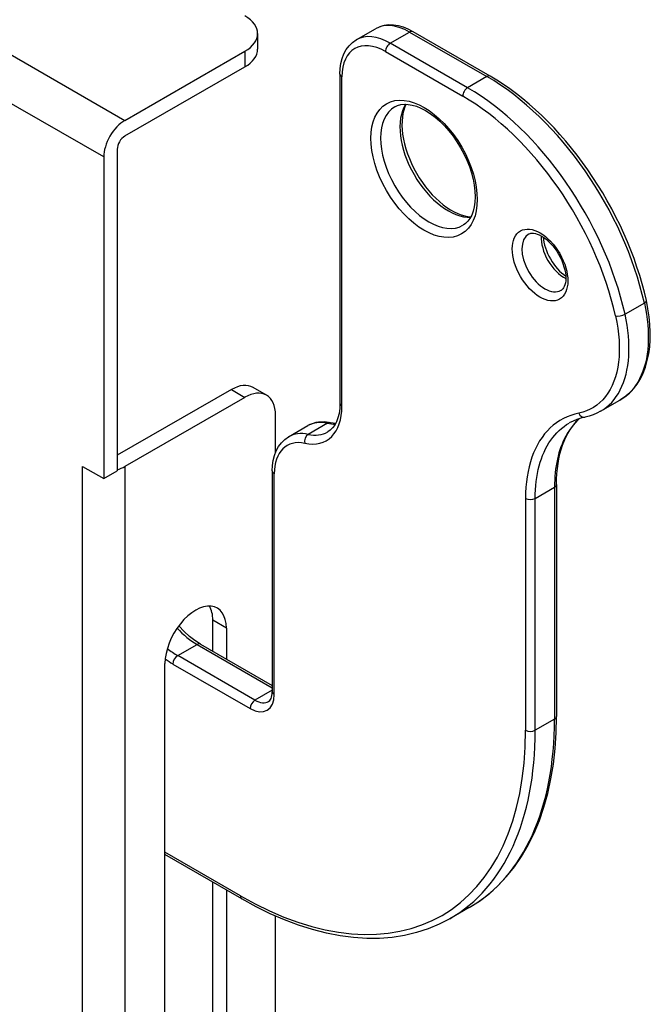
# Model space of a CAD drawing. Header units: inches. Extents: x 91.4 to 103.8, y 25.5 to 57.7.
# Tile 7 of 8: x 101.9 to 103.8, y 48.7 to 51.6. Entities that reach past the tile are written whole.
import ezdxf

# ---------------------------------------------------------------- set-up
doc = ezdxf.new("R2010")
doc.units = ezdxf.units.IN
doc.header["$MEASUREMENT"] = 0
doc.layers.add('Visible Edges(ANSI)', color=7, linetype='Continuous', lineweight=25)
doc.layers.add('Visible Tangent Edges(ANSI)', color=7, linetype='Continuous', lineweight=25)

msp = doc.modelspace()

# ---------------------------------------------------------------- linework, layer by layer
at = {"layer": 'Visible Edges(ANSI)'}
for p, q in [((102.9078, 51.4947), (102.9635, 51.5267)), ((103.2943, 51.3898), (103.0716, 51.5181)), ((102.6237, 51.5127), (102.6237, 51.4678)), ((102.2413, 51.2627), (102.5871, 51.4618)), ((102.2413, 51.2178), (102.5871, 51.4169)), ((102.8611, 51.3962), (102.8611, 50.448)), ((102.2194, 51.1798), (102.2194, 50.2536)), ((102.1805, 51.1574), (102.1805, 50.2312)), ((102.5482, 50.4876), (102.2194, 50.2983)), ((102.6495, 50.4714), (102.6106, 50.4938)), ((102.5871, 50.4652), (102.2413, 50.2661)), ((103.612, 50.4251), (103.6677, 50.4572)), ((102.6755, 50.3064), (102.6755, 50.414)), ((102.713, 50.3516), (102.7686, 50.3837)), ((102.1197, 50.2662), (102.1196, 50.2662)), ((102.1196, 50.2662), (102.1196, 50.2662)), ((102.1196, 50.2662), (102.1805, 50.2312)), ((102.1197, 50.2661), (102.1196, 50.2662)), ((102.1805, 50.2312), (102.2194, 50.2536)), ((102.6662, 50.2532), (102.6662, 49.6175)), ((103.4851, 50.2144), (103.4851, 49.5465)), ((102.4949, 49.7339), (102.4949, 49.8233)), ((102.5338, 49.8009), (102.5338, 49.7115)), ((102.4591, 49.7545), (102.6662, 49.6352)), ((102.357, 47.6791), (102.357, 49.6991)), ((102.5787, 49.0208), (102.357, 49.1485)), ((102.4949, 46.759), (102.4949, 49.0691)), ((102.5338, 49.0467), (102.5338, 46.7367)), ((103.2336, 48.9959), (103.1779, 48.9639)), ((102.6755, 28.6799), (102.6755, 48.9716))]:
    msp.add_line(p, q, dxfattribs=at)
at = {"layer": 'Visible Edges(ANSI)', "flags": 128}
for points in [[(103.0716, 51.5181), (103.0578, 51.5252), (103.0438, 51.5309), (103.0298, 51.5349), (103.0158, 51.5372), (103.002, 51.5376), (102.9886, 51.536), (102.9756, 51.5324), (102.9635, 51.5267)], [(102.8611, 51.3962), (102.8618, 51.4119), (102.8639, 51.4269), (102.8674, 51.4411), (102.8725, 51.4544), (102.879, 51.4666), (102.8872, 51.4776), (102.8968, 51.487), (102.9078, 51.4947)], [(103.7439, 50.7438), (103.7382, 50.7678), (103.7318, 50.792), (103.7247, 50.8161), (103.7169, 50.8404), (103.7084, 50.8646), (103.6992, 50.8888), (103.6895, 50.9129), (103.679, 50.9369), (103.668, 50.9607), (103.6564, 50.9844), (103.6442, 51.0078), (103.6314, 51.031), (103.6182, 51.0539), (103.6043, 51.0765), (103.59, 51.0987), (103.5752, 51.1205), (103.56, 51.1418), (103.5444, 51.1627), (103.5283, 51.1831), (103.5118, 51.203), (103.495, 51.2223), (103.4779, 51.2411), (103.4605, 51.2592), (103.4428, 51.2766), (103.4248, 51.2934), (103.4066, 51.3095), (103.3882, 51.3248), (103.3697, 51.3394), (103.351, 51.3532), (103.3322, 51.3662), (103.3133, 51.3784), (103.2943, 51.3898)], [(103.0192, 51.3018), (103.0274, 51.3056), (103.0364, 51.3082), (103.0463, 51.3093), (103.0572, 51.3089), (103.0689, 51.307), (103.0814, 51.3033), (103.0944, 51.298), (103.1079, 51.291), (103.1215, 51.2824), (103.1352, 51.2721), (103.1488, 51.2603), (103.162, 51.2472), (103.1748, 51.2328), (103.1869, 51.2174), (103.1983, 51.201), (103.2088, 51.1839), (103.2184, 51.1662), (103.2268, 51.1481), (103.2341, 51.1298), (103.2401, 51.1115), (103.2448, 51.0935), (103.2482, 51.0759), (103.2502, 51.0589), (103.2509, 51.0427), (103.2502, 51.0276), (103.2482, 51.0136), (103.2451, 51.001), (103.2409, 50.9899), (103.2357, 50.9803), (103.2297, 50.9723), (103.2231, 50.9658), (103.2157, 50.9606)], [(103.052, 51.3093), (103.0483, 51.3013), (103.0451, 51.2924), (103.0427, 51.2826), (103.0409, 51.2719), (103.0399, 51.2605), (103.0397, 51.2485), (103.0403, 51.2358), (103.0417, 51.2226), (103.044, 51.2091), (103.0471, 51.1952), (103.051, 51.1811), (103.0557, 51.1668), (103.0611, 51.1526), (103.0673, 51.1384), (103.0742, 51.1244), (103.0817, 51.1106), (103.0898, 51.0972), (103.0985, 51.0843), (103.1076, 51.0718), (103.1172, 51.0599), (103.1272, 51.0487), (103.1374, 51.0383), (103.1479, 51.0287), (103.1585, 51.0199), (103.1692, 51.012), (103.1798, 51.0052), (103.1904, 50.9993), (103.2007, 50.9944), (103.2108, 50.9906), (103.2205, 50.9878), (103.2298, 50.986), (103.2386, 50.9853)], [(103.4048, 50.9354), (103.4109, 50.9376), (103.4147, 50.938), (103.4191, 50.9379), (103.4241, 50.937), (103.4296, 50.9355), (103.4355, 50.933), (103.4418, 50.9298), (103.4483, 50.9256), (103.4549, 50.9207), (103.4615, 50.915), (103.468, 50.9085), (103.4743, 50.9014), (103.4803, 50.8938), (103.4859, 50.8857), (103.4911, 50.8772), (103.4959, 50.8684), (103.5001, 50.8594), (103.5037, 50.8504), (103.5066, 50.8414), (103.5089, 50.8326), (103.5106, 50.824), (103.5115, 50.8158), (103.5118, 50.8081), (103.5115, 50.801), (103.5106, 50.7947), (103.5092, 50.7891), (103.5075, 50.7844), (103.5054, 50.7805), (103.5031, 50.7775), (103.4982, 50.7733)], [(103.447, 50.9265), (103.4477, 50.9192), (103.449, 50.9116), (103.4508, 50.9038), (103.4532, 50.8958), (103.456, 50.8876), (103.4594, 50.8795), (103.4633, 50.8715), (103.4675, 50.8636), (103.4722, 50.8559), (103.4772, 50.8486), (103.4826, 50.8416), (103.4881, 50.835), (103.4939, 50.829), (103.4998, 50.8235), (103.5057, 50.8185), (103.5116, 50.8143)], [(103.6677, 50.4572), (103.6819, 50.4665), (103.6949, 50.4773), (103.7067, 50.4897), (103.7172, 50.5035), (103.7266, 50.5186), (103.7346, 50.535), (103.7413, 50.5524), (103.7467, 50.5709), (103.7508, 50.5902), (103.7536, 50.6103), (103.7551, 50.6312), (103.7553, 50.6527), (103.7543, 50.6748), (103.7521, 50.6975), (103.7486, 50.7205), (103.7439, 50.7438)], [(102.8611, 50.448), (102.8605, 50.4328), (102.8585, 50.4188), (102.8554, 50.4061), (102.8512, 50.395), (102.846, 50.3853), (102.84, 50.3773), (102.8333, 50.3707), (102.8259, 50.3656)], [(103.612, 50.4251), (103.6015, 50.4196), (103.5904, 50.4149), (103.579, 50.4112), (103.5672, 50.4083)], [(102.8334, 50.3922), (102.8163, 50.3944), (102.7996, 50.3939), (102.7915, 50.3925), (102.7836, 50.3903), (102.7759, 50.3874), (102.7686, 50.3837)], [(102.8488, 50.3902), (102.8413, 50.3908), (102.8334, 50.3922)], [(103.4851, 50.2144), (103.4854, 50.23), (103.4862, 50.2453), (103.4876, 50.2602), (103.4896, 50.2746), (103.4921, 50.2886), (103.4951, 50.3021), (103.4987, 50.315), (103.5027, 50.3273), (103.5073, 50.3391), (103.5123, 50.3502), (103.5178, 50.3608), (103.5237, 50.3707), (103.5368, 50.3888), (103.5516, 50.4043)], [(103.5672, 50.4083), (103.5552, 50.4054), (103.5437, 50.4016), (103.5326, 50.3969), (103.522, 50.3914)], [(102.6662, 50.2532), (102.6669, 50.2688), (102.669, 50.2838), (102.6725, 50.298), (102.6776, 50.3113), (102.6842, 50.3236), (102.6923, 50.3345), (102.7019, 50.344), (102.713, 50.3516)], [(102.4591, 49.7545), (102.4433, 49.7646), (102.4274, 49.777), (102.4118, 49.7912), (102.3967, 49.8073)], [(102.6556, 49.5893), (102.6593, 49.5924), (102.6627, 49.5978), (102.6641, 49.6016), (102.6653, 49.6062), (102.666, 49.6115), (102.6662, 49.6175)], [(103.2336, 48.9959), (103.2629, 49.0145), (103.2907, 49.0356), (103.3168, 49.0592), (103.3412, 49.085), (103.3638, 49.1132), (103.3846, 49.1435), (103.4035, 49.176), (103.4205, 49.2104), (103.4356, 49.2467), (103.4487, 49.2849), (103.4598, 49.3248), (103.4689, 49.3663), (103.476, 49.4093), (103.481, 49.4538), (103.4841, 49.4996), (103.4851, 49.5465)], [(103.1779, 48.9639), (103.1473, 48.9479), (103.1152, 48.9345), (103.082, 48.9238), (103.0475, 48.9157), (103.012, 48.9102), (102.9755, 48.9074), (102.9382, 48.9072), (102.9001, 48.9097), (102.8613, 48.9148), (102.822, 48.9224), (102.7821, 48.9327), (102.7419, 48.9454), (102.7013, 48.9607), (102.6605, 48.9783), (102.6196, 48.9984), (102.5787, 49.0208)]]:
    msp.add_lwpolyline(points, dxfattribs=at)
at = {"layer": 'Visible Edges(ANSI)'}
for centre, major_axis, ratio, start_param, end_param in [((102.4987, 51.5127), (0.125, 0), 0.575862, 5.497787, 7.068583), ((102.4987, 51.4678), (0.125, 0), 0.575862, 5.497787, 6.283185), ((102.2413, 51.1924), (0.0429, 0.0745), 0.578093, 0.783464, 2.354261), ((102.2413, 51.1924), (0.0155, 0.0269), 0.578093, 0.783464, 2.354261), ((102.5482, 50.3854), (0.0624, 0.1083), 0.578093, 0, 0.783464), ((102.5871, 50.3631), (0.0624, 0.1083), 0.578093, 5.495853, 7.06665), ((102.1805, 50.3011), (0.086, 0), 0.575862, 3.926991, 3.975313), ((102.1805, 50.3011), (0.086, 0), 0.575862, 5.181641, 5.497787), ((102.4454, 49.75), (0.0624, 0.1083), 0.578093, 5.495853, 8.637446), ((102.4065, 49.7724), (0.0624, 0.1083), 0.578093, 5.495853, 5.967438)]:
    msp.add_ellipse(centre, major_axis=major_axis, ratio=ratio, start_param=start_param, end_param=end_param, dxfattribs=at)
at = {"layer": 'Visible Tangent Edges(ANSI)'}
for p, q in [((91.4332, 57.4867), (102.2413, 51.2627)), ((102.1805, 51.1574), (91.3872, 57.3728)), ((103.0061, 51.485), (103.0618, 51.5171)), ((103.0618, 51.5171), (103.2845, 51.3888)), ((102.5871, 51.4618), (102.5871, 51.4169)), ((102.9922, 51.4609), (103.2149, 51.3327)), ((103.2288, 51.3568), (103.0061, 51.485)), ((102.8669, 50.44), (102.8669, 51.3882)), ((103.2845, 51.3888), (103.2288, 51.3568)), ((103.7381, 50.7365), (103.6824, 50.7044)), ((102.5482, 50.4876), (102.5871, 50.4652)), ((102.8251, 50.3907), (102.7694, 50.3586)), ((102.1197, 27.4263), (102.1197, 50.2661)), ((102.2413, 50.2661), (102.2413, 27.4263)), ((102.672, 49.6095), (102.672, 50.2452)), ((103.4237, 50.1743), (103.4793, 50.2064)), ((103.4793, 50.2064), (103.4793, 49.5385)), ((103.3958, 50.1743), (103.3958, 49.5065)), ((103.4237, 49.5065), (103.4237, 50.1743)), ((102.5338, 49.8009), (102.4949, 49.8233)), ((102.3936, 49.7214), (102.4493, 49.7535)), ((102.4493, 49.7535), (102.6662, 49.6286)), ((102.6163, 49.5932), (102.3936, 49.7214)), ((102.3797, 49.6973), (102.6024, 49.5691)), ((102.6662, 49.6219), (102.6163, 49.5932)), ((103.4793, 49.5385), (103.4237, 49.5065)), ((102.5746, 49.0299), (102.357, 49.1552))]:
    msp.add_line(p, q, dxfattribs=at)
at = {"layer": 'Visible Tangent Edges(ANSI)', "flags": 128}
for points in [[(103.7381, 50.7365), (103.7414, 50.7207), (103.7441, 50.7051), (103.7463, 50.6896), (103.7479, 50.6744), (103.749, 50.6594), (103.7495, 50.6447), (103.7495, 50.6303), (103.7489, 50.6162), (103.7478, 50.6025), (103.7461, 50.5892), (103.7439, 50.5764), (103.7411, 50.5639), (103.7378, 50.5519), (103.7339, 50.5404), (103.7294, 50.5294), (103.7245, 50.5189), (103.719, 50.509), (103.7131, 50.4997), (103.7067, 50.491), (103.6998, 50.483), (103.6925, 50.4755), (103.6846, 50.4688), (103.6764, 50.4626), (103.6677, 50.4572)], [(103.6551, 50.6995), (103.6588, 50.6818), (103.6617, 50.6644), (103.6639, 50.6471), (103.6653, 50.6301), (103.666, 50.6135), (103.666, 50.5974), (103.6653, 50.5817), (103.6638, 50.5666), (103.6615, 50.5519), (103.6585, 50.5378), (103.6549, 50.5243), (103.6505, 50.5115), (103.6454, 50.4993), (103.6396, 50.4879), (103.6332, 50.4772), (103.6262, 50.4674), (103.6185, 50.4584), (103.6102, 50.4502), (103.6014, 50.4429), (103.592, 50.4364), (103.582, 50.4308), (103.5716, 50.4262), (103.5607, 50.4224), (103.5494, 50.4196)], [(103.612, 50.4252), (103.6206, 50.4306), (103.6288, 50.4367), (103.6366, 50.4434), (103.644, 50.4508), (103.6509, 50.4588), (103.6573, 50.4674), (103.6632, 50.4767), (103.6687, 50.4865), (103.6736, 50.497), (103.678, 50.508), (103.6819, 50.5195), (103.6853, 50.5315), (103.6881, 50.5439), (103.6904, 50.5568), (103.6921, 50.5701), (103.6933, 50.5838), (103.6939, 50.5979), (103.6939, 50.6123), (103.6934, 50.6271), (103.6923, 50.6421), (103.6906, 50.6574), (103.6884, 50.673), (103.6857, 50.6886), (103.6824, 50.7044)], [(103.5494, 50.4196), (103.5378, 50.4168), (103.5266, 50.4133), (103.5157, 50.4091), (103.5051, 50.4041), (103.4949, 50.3984), (103.4852, 50.392), (103.4759, 50.385), (103.467, 50.3772), (103.4587, 50.3688), (103.4508, 50.3597), (103.4434, 50.35), (103.4365, 50.3396), (103.4301, 50.3287), (103.4242, 50.3172), (103.4189, 50.3051), (103.4141, 50.2925), (103.4098, 50.2793), (103.4062, 50.2656), (103.403, 50.2514), (103.4004, 50.2368), (103.3984, 50.2217), (103.397, 50.2063), (103.3961, 50.1905), (103.3958, 50.1743)], [(103.4237, 50.1743), (103.4238, 50.1868), (103.4244, 50.1991), (103.4253, 50.2112), (103.4265, 50.2231), (103.4281, 50.2347), (103.4301, 50.246), (103.4324, 50.2571), (103.4351, 50.2678), (103.4381, 50.2783), (103.4414, 50.2884), (103.4451, 50.2982), (103.4492, 50.3076), (103.4535, 50.3167), (103.4582, 50.3255), (103.4632, 50.3338), (103.4685, 50.3418), (103.4742, 50.3494), (103.4801, 50.3567), (103.4864, 50.3635), (103.4929, 50.3699), (103.4998, 50.3759), (103.5069, 50.3815), (103.5143, 50.3866), (103.522, 50.3913)], [(103.5509, 50.4041), (103.5453, 50.3988), (103.5399, 50.3933), (103.5347, 50.3874), (103.5297, 50.3813), (103.5249, 50.3748), (103.5203, 50.3681), (103.516, 50.3612), (103.5119, 50.3539), (103.508, 50.3464), (103.5044, 50.3387), (103.501, 50.3306), (103.4978, 50.3224), (103.4949, 50.3139), (103.4922, 50.3051), (103.4898, 50.2961), (103.4876, 50.2869), (103.4857, 50.2775), (103.484, 50.2678), (103.4826, 50.258), (103.4814, 50.248), (103.4805, 50.2378), (103.4798, 50.2275), (103.4795, 50.217), (103.4793, 50.2064)]]:
    msp.add_lwpolyline(points, dxfattribs=at)
at = {"layer": 'Visible Tangent Edges(ANSI)'}
for centre, major_axis, ratio, start_param, end_param in [((103.0618, 51.3562), (-0.0982, 0.1706), 0.578093, 5.499721, 6.283185), ((103.0618, 51.501), (0.0098, 0.0171), 0.578093, 0, 0.783464), ((103.0061, 51.3241), (-0.0982, 0.1706), 0.578093, 5.499721, 6.283185), ((102.9922, 51.3161), (-0.0884, 0.1535), 0.578093, 5.499721, 7.070517), ((103.0061, 51.4689), (0.0098, 0.0171), 0.578093, 0.783464, 2.354261), ((102.8808, 51.3962), (-0.0197, 0), 0.575862, 0, 0.785398), ((103.2845, 51.3727), (0.0098, 0.0171), 0.578093, 0, 0.783464), ((103.2845, 50.8417), (0.334, -0.58), 0.578093, 1.076454, 2.358128), ((103.2288, 51.3407), (0.0098, 0.0171), 0.578093, 0.783464, 2.354261), ((103.2288, 50.8096), (-0.334, 0.58), 0.578093, 4.218047, 5.499721), ((103.2149, 50.8016), (0.3242, -0.5629), 0.578093, 1.076454, 2.358128), ((103.1174, 51.1312), (0.0982, -0.1706), 0.578093, 3.141593, 6.283185), ((103.1731, 51.1633), (-0.0982, 0.1706), 0.578093, 0.301601, 2.839991), ((103.4515, 50.8544), (0.0467, -0.081), 0.578093, 3.141593, 6.283185), ((103.5072, 50.8864), (0.0467, -0.081), 0.578093, 3.8544, 5.570378), ((103.7247, 50.7395), (0.0192, 0.0043), 0.387139, 5.390065, 6.283185), ((103.6691, 50.7075), (0.0192, 0.0043), 0.387139, 3.819269, 5.390065), ((102.7138, 50.5281), (0.1081, -0.1876), 0.578093, 5.804414, 7.070517), ((102.8808, 50.448), (-0.0197, 0), 0.575862, 0, 0.785398), ((103.5633, 50.4276), (0.0039, -0.0193), 0.80118, 4.973801, 6.283185), ((102.8669, 50.2131), (-0.0982, 0.1706), 0.578093, 5.804414, 6.283185), ((102.8293, 50.3729), (0.0041, 0.0193), 0.724224, 0, 0.576556), ((102.7834, 50.5682), (0.0982, -0.1706), 0.578093, 5.804414, 5.981584), ((102.8112, 50.181), (-0.0982, 0.1706), 0.578093, 5.804414, 6.283185), ((102.7736, 50.3408), (0.0041, 0.0193), 0.724224, 0.576556, 2.147352), ((102.7277, 50.5362), (0.0982, -0.1706), 0.578093, 5.804414, 6.283185), ((102.7973, 50.173), (-0.0884, 0.1535), 0.578093, 5.804414, 7.070517), ((102.6859, 50.2532), (-0.0197, 0), 0.575862, 0, 0.785398), ((103.4654, 50.2144), (0.0197, 0), 0.575862, 5.497787, 6.283185), ((103.4097, 50.1823), (0.0197, 0), 0.575862, 3.926991, 5.497787), ((102.4493, 49.9144), (0.0982, -0.1706), 0.578093, 5.075535, 5.499721), ((102.3936, 49.8824), (-0.0982, 0.1706), 0.578093, 2.142191, 2.358128), ((102.4493, 49.7374), (0.0098, 0.0171), 0.578093, 0, 0.783464), ((102.3797, 49.8744), (0.1081, -0.1876), 0.578093, 5.3552, 5.499721), ((102.3936, 49.7053), (-0.0098, -0.0171), 0.578093, 3.925057, 5.495853), ((102.6859, 49.6175), (-0.0197, 0), 0.575862, 0, 0.785398), ((102.6024, 49.6495), (0.0491, -0.0853), 0.578093, 5.499721, 7.070517), ((102.6163, 49.5771), (-0.0098, -0.0171), 0.578093, 3.925057, 5.495853), ((102.6163, 49.6576), (0.0393, -0.0682), 0.578093, 5.499721, 6.283185), ((102.6442, 50.0195), (0.5894, -1.0235), 0.578093, 0, 0.787332), ((103.4654, 49.5465), (0.0197, 0), 0.575862, 5.497787, 6.283185), ((102.5746, 49.9794), (0.5796, -1.0065), 0.578093, 5.499721, 7.070517), ((102.5885, 49.9874), (0.5894, -1.0235), 0.578093, 0, 0.787332), ((103.4097, 49.5145), (0.0197, 0), 0.575862, 3.926991, 5.497787), ((102.5885, 49.0379), (-0.0098, -0.0171), 0.578093, 5.495853, 6.283185)]:
    msp.add_ellipse(centre, major_axis=major_axis, ratio=ratio, start_param=start_param, end_param=end_param, dxfattribs=at)
for centre, major_axis in [((103.1035, 51.1232), (-0.1081, 0.1876)), ((103.4376, 50.8463), (-0.0565, 0.0981))]:
    msp.add_ellipse(centre, major_axis=major_axis, ratio=0.578093, dxfattribs=at)

doc.saveas('drawing.dxf')
